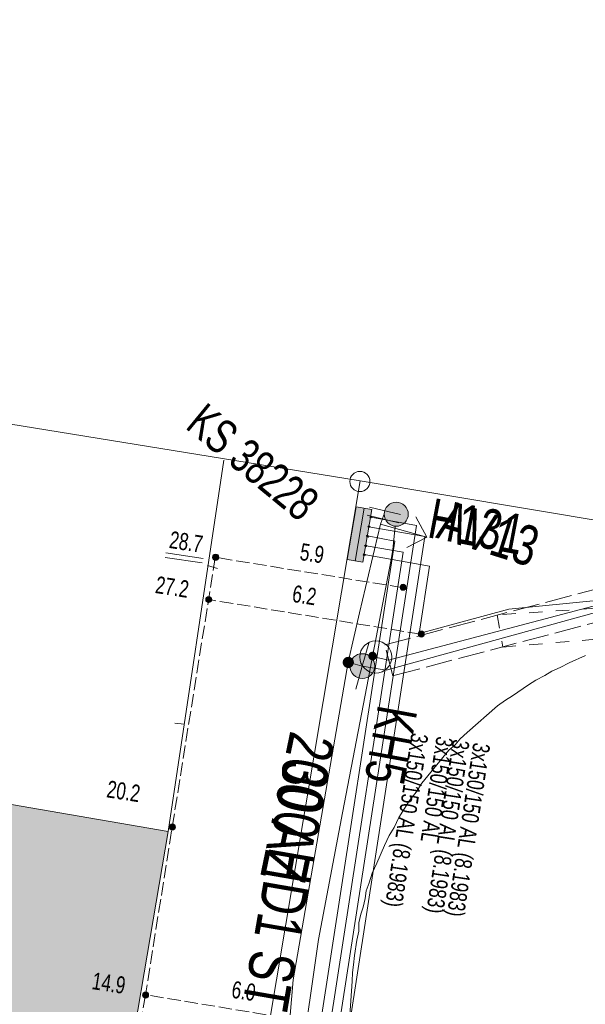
# Model space of a CAD drawing. Header units: metres. Extents: x -740 to 758, y -633 to 854.
# Tile 37 of 256: x -647 to -629, y 8 to 39. Entities that reach past the tile are written whole.
import ezdxf

# ---------------------------------------------------------------- set-up
doc = ezdxf.new("R2010")
doc.units = ezdxf.units.M
doc.header["$MEASUREMENT"] = 0
for name, pattern in [('416_125', [0.5408, 0.416, -0.1248]), ('416_416', [0.832, 0.416, -0.416]), ('832_208', [1.04, 0.832, -0.208])]:
    doc.linetypes.add(name, pattern=pattern)
for name, color, linetype in [('Gas.LOVION', 7, 'Continuous'), ('Grundkarte.LOVION', 7, 'Continuous'), ('Strom.LOVION', 7, 'Continuous'), ('StromBemass.LOVION', 7, 'Continuous'), ('Wasser.LOVION', 7, 'Continuous')]:
    doc.layers.add(name, color=color, linetype=linetype)
doc.styles.add('ERSTELLTER_STIL_1', font='arial.ttf')

msp = doc.modelspace()

# ---------------------------------------------------------------- hatches: boundary and pattern name
at = {"layer": 'Gas.LOVION', "linetype": 'Continuous', "lineweight": 13}
for points in [[(-636.408, 18.369), (-636.395, 18.386), (-636.384, 18.406), (-636.376, 18.426), (-636.371, 18.447), (-636.368, 18.469), (-636.368, 18.491), (-636.371, 18.513), (-636.377, 18.534), (-636.385, 18.554), (-636.396, 18.573), (-636.408, 18.591), (-636.424, 18.607), (-636.44, 18.621), (-636.459, 18.633), (-636.479, 18.642), (-636.5, 18.649), (-636.521, 18.653), (-636.543, 18.654), (-636.565, 18.653), (-636.587, 18.648), (-636.607, 18.642), (-636.627, 18.632), (-636.646, 18.62), (-636.662, 18.606), (-636.677, 18.59), (-636.69, 18.573), (-636.701, 18.553), (-636.709, 18.533), (-636.714, 18.512), (-636.717, 18.49), (-636.717, 18.468), (-636.714, 18.446), (-636.708, 18.425), (-636.7, 18.405), (-636.69, 18.385), (-636.677, 18.368), (-636.662, 18.352), (-636.645, 18.338), (-636.626, 18.326), (-636.606, 18.317), (-636.585, 18.31), (-636.564, 18.306), (-636.542, 18.305), (-636.52, 18.306), (-636.499, 18.311), (-636.478, 18.317), (-636.458, 18.327), (-636.44, 18.339), (-636.423, 18.353)], [(-636.408, 18.369), (-636.395, 18.386), (-636.384, 18.406), (-636.376, 18.426), (-636.371, 18.447), (-636.368, 18.469), (-636.368, 18.491), (-636.371, 18.513), (-636.377, 18.534), (-636.385, 18.554), (-636.396, 18.573), (-636.408, 18.591), (-636.424, 18.607), (-636.44, 18.621), (-636.459, 18.633), (-636.479, 18.642), (-636.5, 18.649), (-636.521, 18.653), (-636.543, 18.654), (-636.565, 18.653), (-636.587, 18.648), (-636.607, 18.642), (-636.627, 18.632), (-636.646, 18.62), (-636.662, 18.606), (-636.677, 18.59), (-636.69, 18.573), (-636.701, 18.553), (-636.709, 18.533), (-636.714, 18.512), (-636.717, 18.49), (-636.717, 18.468), (-636.714, 18.446), (-636.708, 18.425), (-636.7, 18.405), (-636.69, 18.385), (-636.677, 18.368), (-636.662, 18.352), (-636.645, 18.338), (-636.626, 18.326), (-636.606, 18.317), (-636.585, 18.31), (-636.564, 18.306), (-636.542, 18.305), (-636.52, 18.306), (-636.499, 18.311), (-636.478, 18.317), (-636.458, 18.327), (-636.44, 18.339), (-636.423, 18.353)], [(-635.805, 18.119), (-635.777, 18.159), (-635.753, 18.201), (-635.736, 18.246), (-635.724, 18.294), (-635.718, 18.342), (-635.718, 18.39), (-635.724, 18.438), (-635.736, 18.485), (-635.754, 18.531), (-635.778, 18.573), (-635.807, 18.612), (-635.84, 18.648), (-635.877, 18.678), (-635.919, 18.704), (-635.963, 18.725), (-636.009, 18.74), (-636.057, 18.749), (-636.105, 18.751), (-636.153, 18.748), (-636.201, 18.739), (-636.247, 18.724), (-636.291, 18.703), (-636.332, 18.677), (-636.369, 18.646), (-636.403, 18.61), (-636.431, 18.571), (-636.454, 18.528), (-636.472, 18.483), (-636.484, 18.436), (-636.49, 18.388), (-636.49, 18.339), (-636.483, 18.291), (-636.471, 18.244), (-636.453, 18.199), (-636.43, 18.157), (-636.401, 18.117), (-636.368, 18.082), (-636.33, 18.051), (-636.289, 18.025), (-636.245, 18.005), (-636.199, 17.99), (-636.151, 17.981), (-636.103, 17.978), (-636.054, 17.981), (-636.006, 17.991), (-635.96, 18.006), (-635.916, 18.026), (-635.875, 18.053), (-635.838, 18.084)]]:
    msp.add_hatch(color=7, dxfattribs=at).paths.add_polyline_path(points)
at = {"layer": 'Grundkarte.LOVION', "linetype": 'Continuous', "lineweight": 18}
msp.add_hatch(color=254, dxfattribs=at).paths.add_polyline_path([(-642.164, 13.194), (-656.925, 15.741), (-655.541, 23.649), (-673.213, 26.65), (-674.539, 18.748), (-676.597, 6.547), (-664.288, -3.57), (-645.56, -6.793)])
at = {"layer": 'Strom.LOVION', "linetype": 'Continuous', "lineweight": 13}
msp.add_hatch(color=7, dxfattribs=at).paths.add_polyline_path([(-636.3, 23.343), (-636.581, 21.69), (-636.085, 21.606), (-635.804, 23.259)])
at = {"layer": 'Strom.LOVION', "linetype": 'Continuous', "lineweight": 18}
for points in [[(-635.842, 23.048), (-635.869, 23.016), (-635.836, 22.99), (-635.81, 23.022)], [(-635.928, 22.715), (-635.896, 22.688), (-635.869, 22.721), (-635.901, 22.747)], [(-636.02, 22.144), (-636.033, 22.128), (-635.985, 22.089), (-635.958, 22.121), (-635.991, 22.147), (-636.004, 22.131)], [(-635.958, 22.416), (-635.971, 22.4), (-635.955, 22.387), (-635.942, 22.403), (-635.926, 22.39), (-635.912, 22.406), (-635.928, 22.419), (-635.915, 22.435), (-635.931, 22.448), (-635.945, 22.432), (-635.961, 22.446), (-635.974, 22.43)], [(-636.053, 21.875), (-636.079, 21.843), (-636.047, 21.816), (-636.034, 21.833), (-636.018, 21.819), (-636.004, 21.835)]]:
    msp.add_hatch(color=5, dxfattribs=at).paths.add_polyline_path(points)
at = {"layer": 'StromBemass.LOVION', "linetype": 'Continuous', "lineweight": 13}
for points in [[(-640.611, 21.7), (-640.604, 21.71), (-640.598, 21.721), (-640.594, 21.732), (-640.591, 21.744), (-640.59, 21.756), (-640.59, 21.768), (-640.591, 21.779), (-640.594, 21.791), (-640.599, 21.802), (-640.604, 21.813), (-640.612, 21.822), (-640.62, 21.831), (-640.629, 21.839), (-640.639, 21.845), (-640.65, 21.85), (-640.662, 21.854), (-640.673, 21.856), (-640.685, 21.857), (-640.697, 21.856), (-640.709, 21.854), (-640.721, 21.85), (-640.731, 21.845), (-640.742, 21.838), (-640.751, 21.831), (-640.759, 21.822), (-640.766, 21.812), (-640.772, 21.802), (-640.776, 21.79), (-640.779, 21.779), (-640.781, 21.767), (-640.78, 21.755), (-640.779, 21.743), (-640.776, 21.731), (-640.771, 21.72), (-640.766, 21.71), (-640.759, 21.7), (-640.75, 21.691), (-640.741, 21.684), (-640.731, 21.677), (-640.72, 21.672), (-640.709, 21.669), (-640.697, 21.666), (-640.685, 21.666), (-640.673, 21.666), (-640.661, 21.669), (-640.65, 21.672), (-640.639, 21.678), (-640.629, 21.684), (-640.619, 21.692)], [(-640.611, 21.706), (-640.604, 21.716), (-640.598, 21.726), (-640.594, 21.738), (-640.591, 21.749), (-640.59, 21.761), (-640.59, 21.773), (-640.591, 21.785), (-640.594, 21.796), (-640.599, 21.807), (-640.604, 21.818), (-640.611, 21.827), (-640.62, 21.836), (-640.629, 21.844), (-640.639, 21.85), (-640.65, 21.855), (-640.661, 21.859), (-640.673, 21.861), (-640.685, 21.862), (-640.697, 21.861), (-640.708, 21.859), (-640.72, 21.855), (-640.73, 21.85), (-640.74, 21.843), (-640.75, 21.836), (-640.758, 21.827), (-640.765, 21.817), (-640.77, 21.807), (-640.775, 21.796), (-640.778, 21.784), (-640.779, 21.772), (-640.779, 21.76), (-640.778, 21.749), (-640.775, 21.737), (-640.77, 21.726), (-640.764, 21.715), (-640.757, 21.706), (-640.749, 21.697), (-640.74, 21.69), (-640.73, 21.683), (-640.719, 21.678), (-640.708, 21.675), (-640.696, 21.672), (-640.684, 21.672), (-640.672, 21.672), (-640.66, 21.675), (-640.649, 21.678), (-640.638, 21.684), (-640.628, 21.69), (-640.619, 21.698)], [(-634.757, 20.766), (-634.75, 20.775), (-634.744, 20.785), (-634.74, 20.796), (-634.737, 20.808), (-634.736, 20.82), (-634.736, 20.831), (-634.737, 20.843), (-634.74, 20.855), (-634.744, 20.865), (-634.75, 20.876), (-634.757, 20.885), (-634.765, 20.894), (-634.774, 20.901), (-634.784, 20.908), (-634.795, 20.913), (-634.806, 20.916), (-634.818, 20.918), (-634.83, 20.919), (-634.841, 20.918), (-634.853, 20.916), (-634.864, 20.912), (-634.875, 20.907), (-634.885, 20.901), (-634.894, 20.893), (-634.902, 20.885), (-634.909, 20.875), (-634.914, 20.865), (-634.919, 20.854), (-634.922, 20.843), (-634.923, 20.831), (-634.923, 20.819), (-634.921, 20.807), (-634.918, 20.796), (-634.914, 20.785), (-634.908, 20.775), (-634.901, 20.765), (-634.893, 20.757), (-634.884, 20.749), (-634.874, 20.743), (-634.864, 20.738), (-634.852, 20.734), (-634.841, 20.732), (-634.829, 20.731), (-634.817, 20.732), (-634.806, 20.734), (-634.794, 20.738), (-634.784, 20.743), (-634.774, 20.749), (-634.765, 20.757)], [(-640.83, 20.384), (-640.823, 20.394), (-640.817, 20.404), (-640.813, 20.415), (-640.81, 20.426), (-640.809, 20.438), (-640.809, 20.45), (-640.81, 20.461), (-640.813, 20.473), (-640.818, 20.484), (-640.823, 20.494), (-640.83, 20.503), (-640.838, 20.512), (-640.847, 20.519), (-640.857, 20.525), (-640.868, 20.53), (-640.879, 20.534), (-640.89, 20.536), (-640.902, 20.537), (-640.914, 20.536), (-640.925, 20.534), (-640.936, 20.53), (-640.947, 20.525), (-640.957, 20.519), (-640.966, 20.511), (-640.974, 20.503), (-640.981, 20.493), (-640.986, 20.483), (-640.991, 20.472), (-640.993, 20.461), (-640.995, 20.449), (-640.995, 20.437), (-640.993, 20.426), (-640.99, 20.415), (-640.986, 20.404), (-640.98, 20.393), (-640.974, 20.384), (-640.965, 20.375), (-640.956, 20.368), (-640.947, 20.362), (-640.936, 20.357), (-640.925, 20.353), (-640.913, 20.351), (-640.902, 20.35), (-640.89, 20.351), (-640.878, 20.353), (-640.867, 20.357), (-640.857, 20.362), (-640.847, 20.368), (-640.838, 20.376)], [(-634.188, 19.306), (-634.181, 19.316), (-634.176, 19.326), (-634.171, 19.337), (-634.169, 19.349), (-634.167, 19.36), (-634.167, 19.372), (-634.169, 19.384), (-634.172, 19.395), (-634.176, 19.406), (-634.182, 19.417), (-634.189, 19.426), (-634.197, 19.435), (-634.206, 19.442), (-634.216, 19.448), (-634.227, 19.453), (-634.238, 19.457), (-634.249, 19.459), (-634.261, 19.46), (-634.273, 19.459), (-634.285, 19.457), (-634.296, 19.453), (-634.306, 19.448), (-634.316, 19.442), (-634.326, 19.434), (-634.334, 19.426), (-634.34, 19.416), (-634.346, 19.406), (-634.35, 19.395), (-634.353, 19.383), (-634.355, 19.372), (-634.355, 19.36), (-634.353, 19.348), (-634.35, 19.337), (-634.346, 19.326), (-634.34, 19.315), (-634.333, 19.306), (-634.325, 19.297), (-634.316, 19.29), (-634.306, 19.283), (-634.295, 19.278), (-634.284, 19.275), (-634.272, 19.273), (-634.261, 19.272), (-634.249, 19.273), (-634.237, 19.275), (-634.226, 19.279), (-634.215, 19.284), (-634.205, 19.29), (-634.196, 19.298)], [(-641.965, 13.277), (-641.958, 13.286), (-641.952, 13.297), (-641.948, 13.308), (-641.945, 13.319), (-641.944, 13.331), (-641.944, 13.342), (-641.945, 13.354), (-641.948, 13.365), (-641.953, 13.376), (-641.958, 13.387), (-641.965, 13.396), (-641.973, 13.405), (-641.982, 13.412), (-641.992, 13.418), (-642.003, 13.423), (-642.014, 13.427), (-642.026, 13.429), (-642.037, 13.43), (-642.049, 13.429), (-642.061, 13.427), (-642.072, 13.423), (-642.083, 13.418), (-642.093, 13.412), (-642.102, 13.404), (-642.11, 13.396), (-642.116, 13.386), (-642.122, 13.376), (-642.126, 13.365), (-642.129, 13.353), (-642.131, 13.342), (-642.131, 13.33), (-642.129, 13.318), (-642.126, 13.307), (-642.122, 13.296), (-642.116, 13.286), (-642.109, 13.276), (-642.101, 13.268), (-642.092, 13.26), (-642.082, 13.254), (-642.071, 13.249), (-642.06, 13.245), (-642.049, 13.243), (-642.037, 13.242), (-642.025, 13.243), (-642.014, 13.245), (-642.002, 13.249), (-641.992, 13.254), (-641.982, 13.261), (-641.973, 13.268)], [(-641.965, 13.277), (-641.958, 13.286), (-641.952, 13.297), (-641.948, 13.308), (-641.945, 13.319), (-641.944, 13.331), (-641.944, 13.342), (-641.945, 13.354), (-641.948, 13.365), (-641.953, 13.376), (-641.958, 13.387), (-641.965, 13.396), (-641.973, 13.405), (-641.982, 13.412), (-641.992, 13.418), (-642.003, 13.423), (-642.014, 13.427), (-642.026, 13.429), (-642.037, 13.43), (-642.049, 13.429), (-642.061, 13.427), (-642.072, 13.423), (-642.083, 13.418), (-642.093, 13.412), (-642.102, 13.404), (-642.11, 13.396), (-642.116, 13.386), (-642.122, 13.376), (-642.126, 13.365), (-642.129, 13.353), (-642.131, 13.342), (-642.131, 13.33), (-642.129, 13.318), (-642.126, 13.307), (-642.122, 13.296), (-642.116, 13.286), (-642.109, 13.276), (-642.101, 13.268), (-642.092, 13.26), (-642.082, 13.254), (-642.071, 13.249), (-642.06, 13.245), (-642.049, 13.243), (-642.037, 13.242), (-642.025, 13.243), (-642.014, 13.245), (-642.002, 13.249), (-641.992, 13.254), (-641.982, 13.261), (-641.973, 13.268)], [(-642.801, 8.031), (-642.794, 8.041), (-642.789, 8.051), (-642.784, 8.062), (-642.781, 8.074), (-642.78, 8.086), (-642.78, 8.098), (-642.781, 8.109), (-642.784, 8.121), (-642.789, 8.132), (-642.795, 8.142), (-642.802, 8.152), (-642.81, 8.161), (-642.819, 8.168), (-642.829, 8.175), (-642.84, 8.18), (-642.851, 8.183), (-642.863, 8.185), (-642.875, 8.186), (-642.886, 8.185), (-642.898, 8.183), (-642.909, 8.179), (-642.92, 8.174), (-642.93, 8.168), (-642.939, 8.16), (-642.947, 8.152), (-642.954, 8.142), (-642.96, 8.131), (-642.964, 8.12), (-642.967, 8.109), (-642.969, 8.097), (-642.969, 8.085), (-642.967, 8.073), (-642.964, 8.062), (-642.96, 8.051), (-642.954, 8.04), (-642.947, 8.031), (-642.939, 8.022), (-642.93, 8.015), (-642.92, 8.008), (-642.909, 8.003), (-642.898, 8), (-642.886, 7.997), (-642.874, 7.997), (-642.862, 7.998), (-642.85, 8), (-642.839, 8.004), (-642.828, 8.009), (-642.818, 8.015), (-642.809, 8.023)]]:
    msp.add_hatch(color=7, dxfattribs=at).paths.add_polyline_path(points)
at = {"layer": 'Wasser.LOVION', "linetype": 'Continuous', "lineweight": 13}
for points in [[(-634.755, 22.869), (-634.727, 22.907), (-634.705, 22.948), (-634.687, 22.992), (-634.676, 23.038), (-634.67, 23.085), (-634.67, 23.132), (-634.676, 23.178), (-634.688, 23.224), (-634.706, 23.268), (-634.729, 23.309), (-634.756, 23.347), (-634.789, 23.381), (-634.825, 23.411), (-634.865, 23.436), (-634.908, 23.456), (-634.952, 23.47), (-634.999, 23.479), (-635.046, 23.482), (-635.093, 23.479), (-635.139, 23.47), (-635.184, 23.455), (-635.226, 23.435), (-635.266, 23.41), (-635.302, 23.379), (-635.334, 23.345), (-635.362, 23.307), (-635.384, 23.266), (-635.401, 23.222), (-635.413, 23.176), (-635.419, 23.129), (-635.419, 23.082), (-635.412, 23.036), (-635.401, 22.99), (-635.383, 22.946), (-635.36, 22.905), (-635.333, 22.867), (-635.3, 22.833), (-635.264, 22.803), (-635.224, 22.778), (-635.181, 22.758), (-635.137, 22.744), (-635.09, 22.735), (-635.043, 22.732), (-634.996, 22.735), (-634.95, 22.744), (-634.905, 22.759), (-634.863, 22.779), (-634.823, 22.804), (-634.787, 22.835)], [(-635.682, 18.595), (-635.672, 18.609), (-635.664, 18.624), (-635.658, 18.639), (-635.654, 18.655), (-635.652, 18.672), (-635.652, 18.688), (-635.654, 18.705), (-635.658, 18.721), (-635.664, 18.737), (-635.672, 18.751), (-635.682, 18.765), (-635.694, 18.777), (-635.707, 18.787), (-635.721, 18.796), (-635.736, 18.803), (-635.752, 18.808), (-635.768, 18.811), (-635.785, 18.812), (-635.801, 18.811), (-635.818, 18.808), (-635.833, 18.803), (-635.849, 18.796), (-635.863, 18.787), (-635.875, 18.776), (-635.887, 18.764), (-635.896, 18.75), (-635.904, 18.736), (-635.911, 18.72), (-635.915, 18.704), (-635.917, 18.688), (-635.917, 18.671), (-635.914, 18.654), (-635.91, 18.638), (-635.904, 18.623), (-635.896, 18.608), (-635.886, 18.595), (-635.875, 18.583), (-635.862, 18.572), (-635.848, 18.563), (-635.833, 18.556), (-635.817, 18.551), (-635.8, 18.548), (-635.784, 18.547), (-635.767, 18.548), (-635.751, 18.551), (-635.735, 18.557), (-635.72, 18.564), (-635.706, 18.573), (-635.693, 18.583)], [(-635.68, 18.593), (-635.67, 18.606), (-635.662, 18.621), (-635.656, 18.636), (-635.652, 18.652), (-635.65, 18.669), (-635.65, 18.686), (-635.652, 18.702), (-635.657, 18.718), (-635.663, 18.734), (-635.671, 18.748), (-635.681, 18.762), (-635.692, 18.774), (-635.705, 18.784), (-635.719, 18.793), (-635.734, 18.8), (-635.75, 18.805), (-635.766, 18.808), (-635.783, 18.809), (-635.8, 18.808), (-635.816, 18.805), (-635.832, 18.8), (-635.847, 18.793), (-635.861, 18.784), (-635.874, 18.773), (-635.885, 18.761), (-635.895, 18.747), (-635.903, 18.733), (-635.909, 18.717), (-635.913, 18.701), (-635.915, 18.685), (-635.915, 18.668), (-635.913, 18.652), (-635.909, 18.635), (-635.902, 18.62), (-635.894, 18.605), (-635.884, 18.592), (-635.873, 18.58), (-635.86, 18.569), (-635.846, 18.56), (-635.831, 18.553), (-635.815, 18.548), (-635.799, 18.545), (-635.782, 18.544), (-635.766, 18.545), (-635.749, 18.548), (-635.733, 18.554), (-635.718, 18.561), (-635.704, 18.57), (-635.691, 18.58)]]:
    msp.add_hatch(color=7, dxfattribs=at).paths.add_polyline_path(points)

# ---------------------------------------------------------------- linework, layer by layer
at = {"layer": 'Gas.LOVION', "color": 1, "linetype": 'Continuous', "lineweight": 18}
for points in [[(-636.549, 18.487), (-636.109, 18.367), (-635.357, 18.234), (-628.219, 20.203), (-619.934, 20.259), (-617.978, 21.559), (-616.33, 29.951)], [(-600.999, -9.869), (-612.619, -7.858), (-615.267, -7.378), (-639.169, -3.079), (-639.215, -2.611), (-638.268, 8.565), (-636.549, 18.487), (-636.197, 20.028), (-635.537, 22.797), (-635.432, 23.088)]]:
    msp.add_lwpolyline(points, dxfattribs=at)
at = {"layer": 'Gas.LOVION', "color": 7, "linetype": 'Continuous', "lineweight": 13}
for points in [[(-635.949, 23.082), (-634.965, 22.839)], [(-635.884, 23.325), (-634.916, 23.095)], [(-635.537, 22.797), (-634.093, 22.392)], [(-634.436, 23.023), (-634.093, 22.392), (-634.712, 22.065)], [(-635.898, 19.082), (-636.109, 18.367), (-636.303, 17.639)]]:
    msp.add_lwpolyline(points, dxfattribs=at)
msp.add_circle((-636.104, 18.365), 0.387, dxfattribs=at)
at = {"layer": 'Grundkarte.LOVION', "color": 8, "linetype": 'Continuous', "lineweight": 18}
for points in [[(-740.328, 58.925), (-721.202, 91.238), (-692.933, 73.874), (-621.842, 62.293), (-628.269, 22.828), (-636.172, 24.154), (-675.663, 30.549), (-713.299, 36.711)], [(-601.57, -10.531), (-627.321, -6.221), (-634.109, -5.112), (-640.903, -3.943), (-639.945, 1.677), (-636.172, 24.154), (-628.269, 22.828), (-615.685, 20.778), (-608.449, 6.323), (-608.195, 5.845), (-606.892, 3.697), (-605.566, 2.231), (-603.865, 1.156), (-602.064, 0.268), (-598.633, -0.668), (-594.121, -1.468), (-598.633, -0.668), (-602.064, 0.268), (-603.865, 1.156), (-605.566, 2.231), (-606.892, 3.697), (-608.195, 5.845), (-599.228, 58.622)], [(-713.299, 36.711), (-675.663, 30.549), (-679.329, 8.792), (-675.663, 30.549), (-636.172, 24.154), (-639.945, 1.677), (-640.903, -3.943), (-646.16, -13.354), (-655.032, -11.177), (-646.16, -13.354), (-648.155, -16.829), (-646.16, -13.354), (-640.903, -3.943), (-634.109, -5.112), (-643.077, -21.003), (-634.109, -5.112), (-627.321, -6.221), (-631.346, -30.644), (-627.321, -6.221), (-601.57, -10.531)], [(-676.597, 6.547), (-674.539, 18.748), (-673.213, 26.65), (-655.541, 23.649), (-656.925, 15.741), (-642.164, 13.194), (-645.56, -6.793), (-664.288, -3.57)], [(-642.164, 13.194), (-640.432, 24.801)], [(-601.57, -10.531), (-627.321, -6.221), (-634.109, -5.112), (-640.903, -3.943), (-639.945, 1.677), (-636.172, 24.154), (-628.269, 22.828), (-615.685, 20.778), (-608.449, 6.323), (-608.195, 5.845), (-606.892, 3.697), (-605.566, 2.231), (-603.865, 1.156), (-602.064, 0.268), (-598.633, -0.668), (-594.121, -1.468)], [(-640.633, 21.412), (-640.937, 21.501)], [(-629.136, 18.694), (-629.646, 18.467), (-629.927, 18.321), (-630.182, 18.208), (-630.405, 18.068), (-630.686, 17.922), (-630.909, 17.782), (-631.407, 17.438), (-631.63, 17.298), (-631.879, 17.126), (-632.832, 16.294), (-633.049, 16.095), (-633.208, 15.902), (-633.398, 15.736), (-634.243, 14.707), (-634.423, 14.424), (-634.634, 14.167), (-634.787, 13.915), (-634.966, 13.632), (-635.113, 13.322), (-635.266, 13.07), (-635.413, 12.761), (-635.654, 12.205), (-635.801, 11.895), (-635.889, 11.591), (-635.984, 11.345), (-636.019, 11.105), (-636.081, 10.833), (-636.149, 10.62), (-636.211, 10.348), (-636.215, 10.081), (-636.277, 9.809), (-636.348, 9.329), (-636.378, 9.031), (-636.414, 8.791), (-636.417, 8.524), (-636.49, 7.453)], [(-641.964, 16.583), (-641.665, 16.553)]]:
    msp.add_lwpolyline(points, dxfattribs=at)
at = {"layer": 'Grundkarte.LOVION', "color": 253, "linetype": 'Continuous', "lineweight": 18}
msp.add_lwpolyline([(-714.424, 37.636), (-692.933, 73.874), (-621.842, 62.293), (-628.269, 22.828), (-636.172, 24.154), (-675.663, 30.549), (-713.299, 36.711), (-675.663, 30.549), (-636.172, 24.154), (-639.945, 1.677), (-640.903, -3.943), (-646.16, -13.354), (-648.155, -16.829), (-646.16, -13.354), (-640.903, -3.943), (-634.109, -5.112), (-643.077, -21.003), (-634.109, -5.112), (-627.321, -6.221), (-631.346, -30.644), (-627.321, -6.221), (-601.57, -10.531)], dxfattribs=at)
at = {"layer": 'Grundkarte.LOVION', "color": 9, "linetype": 'Continuous', "lineweight": 18}
msp.add_circle((-636.179, 24.13), 0.314, dxfattribs=at)
at = {"layer": 'Strom.LOVION', "color": 5, "linetype": 'Continuous', "lineweight": 18}
for points in [[(-636.05, 21.846), (-634.005, 21.484), (-634.331, 19.383), (-633.712, 19.547), (-631.524, 20.145), (-628.684, 20.423), (-624.301, 20.482), (-621.041, 20.092), (-620.115, 20.138), (-619.578, 20.397), (-619.205, 20.655), (-618.728, 21.071), (-616.814, 28.544), (-616.19, 29.27), (-615.511, 29.277), (-615.412, 29.627)], [(-635.988, 22.118), (-634.831, 21.921), (-637.111, 7.156), (-637.813, 4.664), (-639.088, 3.047), (-640.251, -2.298), (-640.442, -3.514), (-647.801, -17.12)]]:
    msp.add_lwpolyline(points, dxfattribs=at)
at = {"layer": 'Strom.LOVION', "color": 7, "linetype": 'Continuous', "lineweight": 13}
for points in [[(-636.3, 23.343), (-635.804, 23.259), (-636.085, 21.606), (-636.581, 21.69)], [(-635.81, 23.022), (-635.823, 23.006), (-635.836, 22.99), (-635.869, 23.016), (-635.855, 23.032), (-635.842, 23.048)], [(-635.912, 22.702), (-635.928, 22.715), (-635.915, 22.731), (-635.901, 22.747), (-635.869, 22.721), (-635.882, 22.704), (-635.896, 22.688)], [(-635.974, 22.134), (-635.958, 22.121), (-635.972, 22.105), (-635.985, 22.089), (-636.017, 22.115), (-636.033, 22.128), (-636.02, 22.144), (-636.004, 22.131), (-635.991, 22.147)], [(-635.958, 22.416), (-635.974, 22.43), (-635.961, 22.446), (-635.945, 22.432), (-635.931, 22.448), (-635.915, 22.435), (-635.928, 22.419), (-635.912, 22.406), (-635.926, 22.39), (-635.942, 22.403), (-635.955, 22.387), (-635.971, 22.4)], [(-636.02, 21.849), (-636.004, 21.835), (-636.018, 21.819), (-636.034, 21.833), (-636.047, 21.816), (-636.063, 21.83), (-636.079, 21.843), (-636.066, 21.859), (-636.053, 21.875)]]:
    msp.add_lwpolyline(points, close=True, dxfattribs=at)
msp.add_lwpolyline([(-636.044, 23.295), (-636.325, 21.641)], dxfattribs=at)
at = {"layer": 'Strom.LOVION', "color": 150, "linetype": 'Continuous', "lineweight": 18}
for points in [[(-635.839, 23.019), (-634.41, 22.76), (-636.839, 7.094), (-637.549, 4.527), (-638.808, 2.897), (-639.949, -2.358), (-640.151, -3.619), (-647.576, -17.305)], [(-639.026, -3.036), (-639.722, -2.867), (-638.53, 2.776), (-637.268, 4.377), (-636.514, 7.096), (-634.155, 22.415), (-635.899, 22.718)], [(-639.204, -3.482), (-640.705, -3.244), (-639.366, 3.167), (-638.091, 4.785), (-637.412, 7.215), (-635.086, 22.265), (-635.945, 22.432)]]:
    msp.add_lwpolyline(points, dxfattribs=at)
at = {"layer": 'StromBemass.LOVION', "color": 7, "linetype": 'Continuous', "lineweight": 13}
for points in [[(-642.247, 21.905), (-641.077, 21.724)], [(-642.262, 21.756), (-641.108, 21.588)]]:
    msp.add_lwpolyline(points, dxfattribs=at)
at = {"layer": 'StromBemass.LOVION', "color": 7, "linetype": '416_125', "lineweight": 13}
for points in [[(-634.826, 20.813), (-640.697, 21.761), (-642.878, 8.1), (-643.318, 5.5), (-643.589, 3.73), (-644.452, -1.645), (-644.667, -2.922), (-645.26, -6.689), (-628.785, -9.379), (-628.238, -6.06), (-628.125, -5.398)], [(-634.27, 19.36), (-640.893, 20.441)], [(-636.975, 7.125), (-642.878, 8.1)]]:
    msp.add_lwpolyline(points, dxfattribs=at)
at = {"layer": 'StromBemass.LOVION', "color": 7, "linetype": 'Continuous', "lineweight": 13}
for centre, radius in [((-640.685, 21.761), 0.0956), ((-640.684, 21.767), 0.095), ((-634.829, 20.825), 0.0939), ((-640.902, 20.444), 0.0932), ((-634.261, 19.366), 0.094), ((-642.037, 13.336), 0.0937), ((-642.037, 13.336), 0.0937), ((-642.874, 8.091), 0.0946)]:
    msp.add_circle(centre, radius, dxfattribs=at)
at = {"layer": 'Wasser.LOVION', "color": 150, "linetype": 'Continuous', "lineweight": 18}
for points in [[(-635.783, 18.665), (-635.284, 18.551), (-628.34, 20.383), (-618.913, 20.093), (-618.13, 20.849), (-616.586, 30)], [(-600.418, -9.162), (-602.732, -8.768), (-610.635, -7.442), (-612.859, -7.068), (-614.589, -6.75), (-618.528, -6.071), (-622.482, -5.379), (-626.433, -4.716), (-630.382, -4.082), (-634.317, -3.432), (-638.828, -2.795), (-638.786, -2.318), (-638.037, 5.898), (-637.475, 9.825), (-636.725, 13.785), (-635.958, 17.732), (-635.783, 18.665), (-635.207, 21.692), (-635.148, 21.993)]]:
    msp.add_lwpolyline(points, dxfattribs=at)
at = {"layer": 'Wasser.LOVION', "color": 7, "linetype": '832_208', "lineweight": 13}
msp.add_lwpolyline([(-617.066, 30.071), (-616.09, 29.915), (-617.649, 20.615), (-618.731, 19.593), (-628.276, 19.872), (-635.148, 18.062), (-635.405, 19.027), (-628.389, 20.881), (-619.111, 20.605), (-618.582, 21.086)], close=True, dxfattribs=at)
at = {"layer": 'Wasser.LOVION', "color": 252, "linetype": '416_416', "lineweight": 18}
msp.add_lwpolyline([(-618.855, 20.852), (-631.89, 19.962), (-631.718, 18.959), (-618.189, 20.09), (-616.586, 30)], dxfattribs=at)
at = {"layer": 'Wasser.LOVION', "color": 7, "linetype": 'Continuous', "lineweight": 13}
msp.add_lwpolyline([(-635.148, 21.993), (-635.073, 22.739)], dxfattribs=at)
for centre, radius in [((-635.044, 23.107), 0.375), ((-635.684, 18.649), 0.501)]:
    msp.add_circle(centre, radius, dxfattribs=at)

# ---------------------------------------------------------------- texts
at = {"layer": 'Gas.LOVION', "color": 7, "linetype": 'Continuous', "lineweight": 13, "char_height": 1.24491, "attachment_point": 7, "style": 'ERSTELLTER_STIL_1'}
for s, insert, rotation in [('{\\A1;\\W0.73694x;AV13}', (-633.843, 22.368), 342.6644), ('{\\A1;\\W0.71562x;KH5}', (-635.623, 17.197), 259.6583)]:
    msp.add_mtext(s, dxfattribs=dict(at, insert=insert, rotation=rotation))
at = {"layer": 'Gas.LOVION', "color": 1, "linetype": 'Continuous', "lineweight": 18, "insert": (-638.544, 15.482), "char_height": 1.42278, "attachment_point": 7, "rotation": 260.1795, "style": 'ERSTELLTER_STIL_1'}
msp.add_mtext('{\\A1;\\W0.71559x;300 HD1 ST}', dxfattribs=at)
at = {"layer": 'Strom.LOVION', "color": 7, "linetype": 'Continuous', "lineweight": 13, "insert": (-641.676, 25.8), "char_height": 1.06709, "attachment_point": 7, "rotation": 320.584, "style": 'ERSTELLTER_STIL_1'}
msp.add_mtext('{\\A1;\\W0.71558x;KS 38228}', dxfattribs=at)
at = {"layer": 'Strom.LOVION', "color": 150, "linetype": 'Continuous', "lineweight": 18, "char_height": 0.53354, "attachment_point": 7, "rotation": 261.2459, "style": 'ERSTELLTER_STIL_1'}
for insert in [(-634.725, 16.319), (-633.435, 16.12), (-632.79, 16.02)]:
    msp.add_mtext('{\\A1;\\W0.72213x;3x150/150 AL (8.1983)}', dxfattribs=dict(at, insert=insert))
at = {"layer": 'Strom.LOVION', "color": 5, "linetype": 'Continuous', "lineweight": 18, "insert": (-633.789, 16.188), "char_height": 0.53354, "attachment_point": 7, "rotation": 261.2473, "style": 'ERSTELLTER_STIL_1'}
msp.add_mtext('{\\A1;\\W0.72204x;3x150/150 AL}', dxfattribs=at)
at = {"layer": 'StromBemass.LOVION', "color": 7, "linetype": 'Continuous', "lineweight": 13, "char_height": 0.53354, "attachment_point": 7, "style": 'ERSTELLTER_STIL_1'}
for s, insert, rotation in [('{\\A1;\\W0.71559x;28.7}', (-642.162, 22.051), 351.243), ('{\\A1;\\W0.71559x;5.9}', (-638.081, 21.674), 351.243), ('{\\A1;\\W0.71559x;27.2}', (-642.596, 20.651), 351.2423), ('{\\A1;\\W0.71559x;6.2}', (-638.321, 20.365), 351.2423), ('{\\A1;\\W0.71558x;20.2}', (-644.118, 14.263), 351.243), ('{\\A1;\\W0.71559x;14.9}', (-644.578, 8.273), 351.243), ('{\\A1;\\W0.71559x;6.0}', (-640.217, 8.003), 351.2423)]:
    msp.add_mtext(s, dxfattribs=dict(at, insert=insert, rotation=rotation))
at = {"layer": 'Wasser.LOVION', "color": 7, "linetype": 'Continuous', "lineweight": 13, "insert": (-634.113, 22.377), "char_height": 1.24491, "attachment_point": 7, "rotation": 349.2442, "style": 'ERSTELLTER_STIL_1'}
msp.add_mtext('{\\A1;\\W0.71562x;H131}', dxfattribs=at)
at = {"layer": 'Wasser.LOVION', "color": 150, "linetype": 'Continuous', "lineweight": 18, "insert": (-638.364, 16.379), "char_height": 1.42278, "attachment_point": 7, "rotation": 258.2457, "style": 'ERSTELLTER_STIL_1'}
msp.add_mtext('{\\A1;\\W0.72805x;200 AZ}', dxfattribs=at)

doc.saveas('drawing.dxf')
